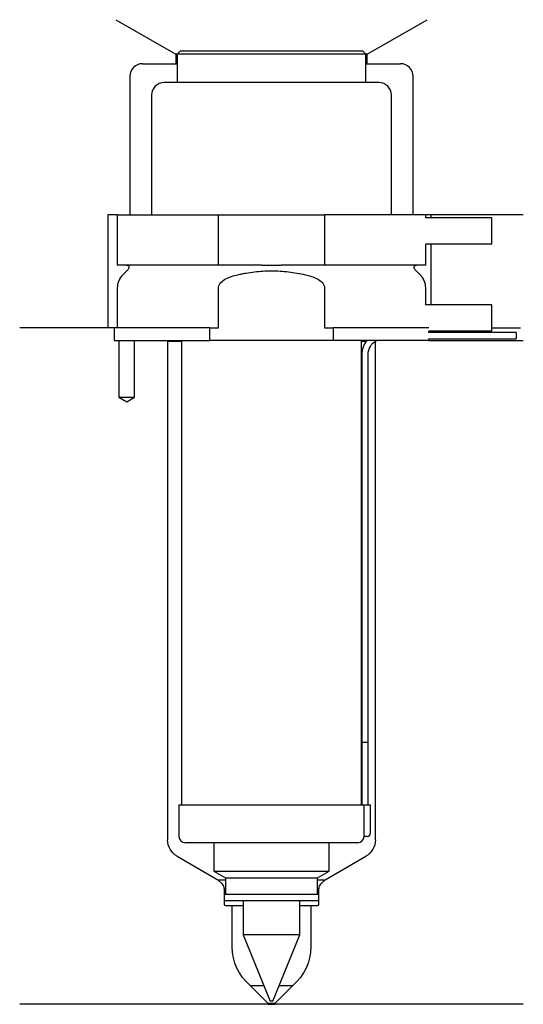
# Model space of a CAD drawing. Header units: inches. Extents: x 24 to 104, y 183 to 340.
import ezdxf

# ---------------------------------------------------------------- set-up
doc = ezdxf.new("R2010")
doc.units = ezdxf.units.IN
for name, color, linetype in [('201', 7, 'Continuous'), ('30', 7, 'Continuous'), ('32', 7, 'Continuous')]:
    doc.layers.add(name, color=color, linetype=linetype)

msp = doc.modelspace()

# ---------------------------------------------------------------- linework, layer by layer
at = {"layer": '201', "color": 113}
for p, q in [((39.52, 339.61), (49.05, 334.11)), ((79.45, 334.11), (88.98, 339.61)), ((49.05, 334.11), (49.05, 332.61)), ((49.25, 334.11), (49.05, 334.11)), ((79.45, 334.11), (79.25, 334.11)), ((79.45, 332.61), (79.45, 334.11)), ((43.75, 332.61), (49.05, 332.61)), ((49.05, 332.61), (49.25, 332.61)), ((79.25, 332.61), (79.45, 332.61)), ((79.45, 332.61), (84.75, 332.61)), ((41.75, 330.61), (41.75, 308.61)), ((86.75, 308.61), (86.75, 330.61)), ((39.75, 308.61), (38.25, 308.61)), ((38.25, 308.61), (38.25, 290.61)), ((104.25, 308.61), (88.75, 308.61)), ((89.55, 308.61), (89.55, 308.11)), ((89.55, 303.91), (89.55, 294.31)), ((38.25, 290.61), (24.25, 290.61)), ((39.25, 290.61), (24.25, 290.61)), ((39.25, 290.61), (39.25, 288.61)), ((99.25, 290.61), (103.8, 290.61)), ((99.25, 290.61), (103.8, 290.61)), ((40, 288.61), (40, 279.61)), ((42.5, 279.61), (42.5, 288.61)), ((47.65, 288.61), (47.75, 288.51)), ((47.75, 288.51), (47.75, 209.28)), ((47.75, 288.51), (49.95, 288.51)), ((78.55, 288.51), (79.3, 288.51)), ((80.74, 288.51), (80.75, 288.51)), ((80.75, 288.51), (80.76, 288.52)), ((80.75, 209.28), (80.75, 288.51)), ((89.25, 288.61), (104.25, 288.61)), ((40, 279.61), (41.25, 278.88)), ((41.25, 278.88), (42.5, 279.61)), ((49.25, 206.68), (55.74, 202.93)), ((72.75, 202.93), (79.25, 206.68)), ((56.45, 202.22), (55.74, 202.93)), ((55.74, 202.93), (56.94, 202.93)), ((71.55, 202.93), (72.75, 202.93)), ((72.75, 202.93), (72.05, 202.22)), ((56.74, 201.51), (56.74, 199.03)), ((71.75, 199.03), (71.75, 201.51)), ((56.94, 198.83), (58, 198.83)), ((58, 198.83), (59.75, 198.83)), ((58, 192.25), (58, 198.83)), ((68.75, 198.83), (70.5, 198.83)), ((70.5, 198.83), (71.55, 198.83)), ((70.5, 198.83), (70.5, 192.25)), ((60.85, 186.13), (63.02, 186.13)), ((63.65, 183.33), (60.85, 186.13)), ((67.65, 186.13), (64.85, 183.33)), ((65.48, 186.13), (67.65, 186.13)), ((63.65, 183.13), (24.25, 183.13)), ((63.65, 183.33), (64.85, 183.33)), ((63.65, 183.33), (63.65, 183.13)), ((63.65, 183.13), (64.85, 183.13)), ((64.85, 183.13), (64.85, 183.33)), ((104.25, 183.13), (64.85, 183.13))]:
    msp.add_line(p, q, dxfattribs=at)
for centre, radius, start, end in [((43.75, 330.61), 2, 90, 180), ((84.75, 330.61), 2, 0, 90), ((55.74, 201.51), 1, 0, 45), ((72.75, 201.51), 1, 135, 180), ((56.94, 199.03), 0.2, 180, 270), ((71.55, 199.03), 0.2, -90, 0)]:
    msp.add_arc(centre, radius, start, end, dxfattribs=at)
at = {"layer": '201', "color": 113, "extrusion": (0, 0, -1)}
for centre, radius, start, end in [((-50.75, 209.28), 3, 300, 360), ((-77.75, 209.28), 3, 180, 240), ((-66, 192.25), 8, -49.928, 0), ((-62.5, 192.25), 8, 180, 229.928)]:
    msp.add_arc(centre, radius, start, end, dxfattribs=at)
at = {"layer": '30', "color": 113}
for p, q in [((49.75, 334.61), (49.25, 334.11)), ((79.25, 334.11), (49.25, 334.11)), ((49.25, 334.11), (49.25, 329.61)), ((78.75, 334.61), (49.75, 334.61)), ((79.25, 334.11), (78.75, 334.61)), ((79.25, 329.61), (79.25, 334.11)), ((81.3, 329.61), (47.2, 329.61)), ((45.2, 327.61), (45.2, 308.61)), ((83.3, 308.61), (83.3, 327.61)), ((39.75, 308.61), (55.81, 308.61)), ((39.75, 308.61), (39.75, 300.61)), ((55.81, 300.61), (55.81, 308.61)), ((55.81, 308.61), (72.69, 308.61)), ((88.75, 308.61), (72.69, 308.61)), ((72.69, 308.61), (72.69, 300.61)), ((88.75, 308.11), (88.75, 308.61)), ((88.75, 300.61), (88.75, 303.91)), ((55.81, 300.61), (39.75, 300.61)), ((62.73, 300.61), (55.81, 300.61)), ((72.69, 300.61), (65.77, 300.61)), ((88.75, 300.61), (72.69, 300.61)), ((41.48, 299.92), (40.63, 299.07)), ((87.87, 299.07), (87.02, 299.92)), ((39.75, 296.95), (39.75, 290.61)), ((55.81, 290.61), (55.81, 296.95)), ((72.69, 296.95), (72.69, 290.61)), ((88.75, 294.31), (88.75, 296.95)), ((39.25, 290.61), (39.25, 288.61)), ((54.45, 290.61), (39.25, 290.61)), ((54.45, 290.61), (55.81, 290.61)), ((54.45, 288.61), (54.45, 290.61)), ((72.69, 290.61), (74.05, 290.61)), ((74.05, 290.61), (74.05, 288.61)), ((89.22, 290.61), (74.05, 290.61)), ((89.25, 289.91), (89.25, 290.11)), ((103.1, 289.91), (89.25, 289.91)), ((103.1, 289.91), (103.1, 288.91)), ((39.25, 288.61), (54.45, 288.61)), ((40, 288.61), (40, 279.61)), ((42.5, 279.61), (42.5, 288.61)), ((49.95, 288.61), (49.95, 214.81)), ((74.05, 288.61), (54.45, 288.61)), ((89.25, 288.61), (74.05, 288.61)), ((78.55, 214.81), (78.55, 288.61)), ((89.25, 288.61), (89.25, 288.91)), ((89.25, 288.91), (103.1, 288.91)), ((78.6, 286.41), (78.6, 224.81)), ((79.6, 224.81), (79.6, 286.41)), ((40, 279.61), (42.5, 279.61)), ((78.6, 224.81), (78.6, 214.81)), ((78.6, 224.81), (79.6, 224.81)), ((78.6, 224.81), (79.6, 224.81)), ((79.6, 214.81), (79.6, 224.81)), ((49.55, 214.81), (49.55, 209.81)), ((49.55, 214.81), (78.93, 214.81)), ((78.93, 214.81), (78.93, 210.31)), ((78.93, 214.81), (79.95, 214.81)), ((79.95, 210.31), (79.95, 214.81)), ((79.45, 209.81), (78.95, 209.81)), ((77.95, 208.81), (50.55, 208.81)), ((55.1, 208.81), (55.1, 204.27)), ((73.4, 204.27), (73.4, 208.81)), ((55.1, 204.27), (56.94, 203.21)), ((55.1, 204.27), (73.4, 204.27)), ((71.55, 203.21), (73.4, 204.27)), ((56.94, 203.21), (56.94, 200.61)), ((56.94, 203.21), (71.55, 203.21)), ((71.55, 200.61), (71.55, 203.21)), ((56.74, 200.61), (71.75, 200.61)), ((56.74, 200.61), (56.74, 199.61)), ((71.75, 199.61), (71.75, 200.61)), ((56.74, 199.61), (71.75, 199.61)), ((59.75, 199.61), (59.75, 194.15)), ((68.75, 194.15), (68.75, 199.61)), ((68.75, 194.15), (59.75, 194.15)), ((59.75, 194.15), (64.05, 183.61)), ((64.45, 183.61), (68.75, 194.15)), ((64.45, 183.61), (64.05, 183.61))]:
    msp.add_line(p, q, dxfattribs=at)
for centre, radius, start, end in [((47.2, 327.61), 2, 90, 180), ((81.3, 327.61), 2, 0, 90), ((42.75, 296.95), 3, 135, 180), ((85.75, 296.95), 3, 0, 45), ((82.1, 286.41), 3.5, 141.0539, 180), ((50.55, 209.81), 1, 180, 270), ((77.95, 209.81), 1, -90, 0), ((79.45, 210.31), 0.5, -90, 0)]:
    msp.add_arc(centre, radius, start, end, dxfattribs=at)
at = {"layer": '30', "color": 113, "extrusion": (0, 0, -1)}
for centre, radius, start, end in [((-41.2, 300.21), 0.4, 90, 225), ((-87.3, 300.21), 0.4, -45, 90), ((-82.1, 286.41), 2.5, 0, 61.6416)]:
    msp.add_arc(centre, radius, start, end, dxfattribs=at)
at = {"layer": '30', "color": 113}
for points, knots in [([(62.73, 300.61), (63.23, 300.61), (63.74, 300.6), (64.27, 300.6), (64.3, 300.6), (64.37, 300.6), (64.46, 300.6), (64.68, 300.6), (64.87, 300.6), (65.26, 300.61), (65.51, 300.61), (65.77, 300.61)], [0, 0, 0, 0, 0.5, 0.5, 0.53125, 0.53125, 0.5625, 0.625, 0.75, 0.75, 1, 1, 1, 1]), ([(55.81, 296.95), (55.81, 297.28), (55.98, 297.59), (56.44, 298.08), (56.71, 298.27), (57.59, 298.73), (58.23, 298.92), (58.87, 299.07)], [0, 0, 0, 0, 0.25, 0.25, 0.5, 0.5, 1, 1, 1, 1]), ([(58.87, 299.07), (59.09, 299.12), (59.31, 299.17), (59.76, 299.26), (59.98, 299.3), (60.65, 299.41), (61.1, 299.48), (62.44, 299.64), (63.34, 299.69), (64.7, 299.69), (65.15, 299.68), (66.06, 299.62), (66.51, 299.58), (67.86, 299.43), (68.75, 299.27), (69.63, 299.07)], [0, 0, 0, 0, 0.0625, 0.0625, 0.125, 0.125, 0.25, 0.25, 0.5, 0.5, 0.625, 0.625, 0.75, 0.75, 1, 1, 1, 1]), ([(69.63, 299.07), (70.27, 298.92), (70.91, 298.73), (71.79, 298.26), (72.07, 298.07), (72.52, 297.59), (72.69, 297.28), (72.69, 296.95)], [0, 0, 0, 0, 0.5, 0.5, 0.75, 0.75, 1, 1, 1, 1]), ([(78.93, 210.31), (78.93, 210.25), (78.93, 210.19), (78.93, 210.09), (78.93, 210.04), (78.93, 209.95), (78.93, 209.92), (78.94, 209.86), (78.94, 209.83), (78.94, 209.82), (78.94, 209.81), (78.94, 209.81)], [0, 0, 0, 0, 0.20806, 0.20806, 0.416347, 0.416347, 0.62495, 0.62495, 0.835236, 0.835236, 1, 1, 1, 1])]:
    msp.add_open_spline(points, degree=3, knots=knots, dxfattribs=at)
at = {"layer": '32', "color": 113}
for p, q in [((99.25, 308.11), (88.72, 308.11)), ((99.25, 303.91), (99.25, 308.11)), ((99.25, 303.91), (88.72, 303.91)), ((99.25, 294.31), (88.72, 294.31)), ((99.25, 290.11), (99.25, 294.31)), ((99.25, 290.11), (89.22, 290.11))]:
    msp.add_line(p, q, dxfattribs=at)

doc.saveas('drawing.dxf')
